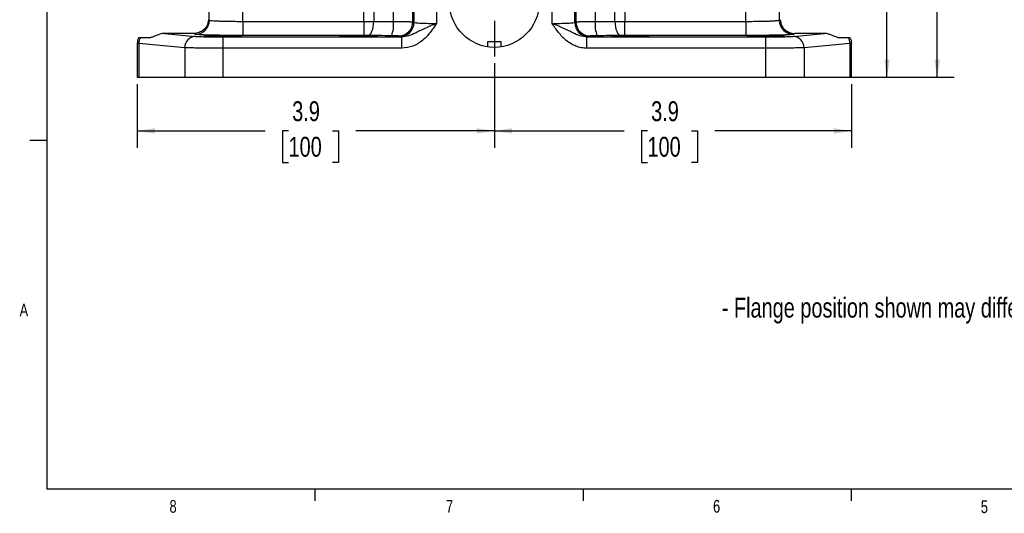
# Model space of a CAD drawing. Header units: inches. Extents: x 0.4 to 16.6, y 0.2 to 10.8.
# Tile 1 of 17: x 0.4 to 7.7, y 0.2 to 3.8. Entities that reach past the tile are written whole.
import ezdxf

# ---------------------------------------------------------------- set-up
doc = ezdxf.new("R2010")
doc.units = ezdxf.units.IN
doc.header["$MEASUREMENT"] = 0
doc.layers.add('BORDER', color=7, linetype='Continuous', lineweight=25)
doc.layers.add('SLD-0', color=7, linetype='Continuous', lineweight=25)
doc.styles.add('SLDTEXTSTYLE0', font='TXT', dxfattribs={"width": 0.75})
doc.dimstyles.new('SLDDIMSTYLE0', dxfattribs={"dimtxt": 0.145833, "dimasz": 0.13, "dimexe": 0, "dimexo": 0.0625, "dimgap": 0.036458, "dimtad": 0, "dimtih": 1, "dimtoh": 1, "dimdec": 1, "dimlfac": 1.5, "dimrnd": 1e-09, "dimzin": 12, "dimdsep": 46, "dimtxsty": 'SLDTEXTSTYLE0', "dimsah": 1, "dimcen": 0.09, "dimadec": 0, "dimazin": 3, "dimtfac": 1, "dimtdec": 1, "dimtofl": 0, "dimtmove": 0, "dimatfit": 3, "dimfxl": 0, "dimfrac": 2, "dimtolj": 1, "dimtzin": 12, "dimarcsym": 0})

# ---------------------------------------------------------------- blocks, each defined once
blk = doc.blocks.new('_D_4')
at = {"layer": 'SLD-0', "color": 7}
for p, q in [((3.3383, 8.3701), (7.2898, 8.3701)), ((7.1648, 8.3701), (7.1648, 6.0963)), ((7.0031, 5.8351), (6.9588, 5.8351)), ((6.9588, 5.8351), (6.9588, 5.6033)), ((7.3264, 5.8351), (7.3708, 5.8351)), ((7.3708, 5.8351), (7.3708, 5.6033)), ((6.9588, 5.6033), (7.0031, 5.6033)), ((7.1648, 3.4195), (7.1648, 5.5738)), ((7.3708, 5.6033), (7.3264, 5.6033)), ((6.2365, 3.4195), (7.2898, 3.4195))]:
    blk.add_line(p, q, dxfattribs=at)
for points in [[(7.1648, 8.3701), (7.1448, 8.2401), (7.1848, 8.2401)], [(7.1648, 3.4195), (7.1848, 3.5495), (7.1448, 3.5495)]]:
    blk.add_solid(points, dxfattribs=at)
at = {"layer": 'SLD-0', "color": 7, "char_height": 0.14583, "attachment_point": 1, "style": 'SLDTEXTSTYLE0'}
for s, insert in [('7.4', (7.0301, 6.0526)), ('189', (7.0031, 5.7913))]:
    blk.add_mtext(s, dxfattribs=dict(at, insert=insert))
blk = doc.blocks.new('_D_5')
at = {"layer": 'SLD-0', "color": 7}
for p, q in [((4.5281, 6.314), (6.921, 6.314)), ((6.796, 6.314), (6.796, 5.181)), ((6.6344, 4.9198), (6.59, 4.9198)), ((6.59, 4.9198), (6.59, 4.688)), ((6.9577, 4.9198), (7.002, 4.9198)), ((7.002, 4.9198), (7.002, 4.688)), ((6.59, 4.688), (6.6344, 4.688)), ((6.796, 3.4195), (6.796, 4.6585)), ((7.002, 4.688), (6.9577, 4.688)), ((6.2365, 3.4195), (6.921, 3.4195))]:
    blk.add_line(p, q, dxfattribs=at)
for points in [[(6.796, 6.314), (6.776, 6.184), (6.816, 6.184)], [(6.796, 3.4195), (6.816, 3.5495), (6.776, 3.5495)]]:
    blk.add_solid(points, dxfattribs=at)
at = {"layer": 'SLD-0', "color": 7, "char_height": 0.14583, "attachment_point": 1, "style": 'SLDTEXTSTYLE0'}
for s, insert in [('4.3', (6.6614, 5.1373)), ('110', (6.6344, 4.876))]:
    blk.add_mtext(s, dxfattribs=dict(at, insert=insert))
blk = doc.blocks.new('_D_6')
at = {"layer": 'SLD-0', "color": 7}
for p, q in [((3.9123, 3.5225), (3.9123, 2.9005)), ((6.5347, 3.3695), (6.5347, 2.9005)), ((3.9123, 3.0255), (4.8649, 3.0255)), ((5.0369, 3.0255), (4.9926, 3.0255)), ((4.9926, 3.0255), (4.9926, 2.7938)), ((5.3602, 3.0255), (5.4045, 3.0255)), ((5.4045, 3.0255), (5.4045, 2.7938)), ((6.5347, 3.0255), (5.5322, 3.0255)), ((4.9926, 2.7938), (5.0369, 2.7938)), ((5.4045, 2.7938), (5.3602, 2.7938))]:
    blk.add_line(p, q, dxfattribs=at)
for points in [[(3.9123, 3.0255), (4.0423, 3.0055), (4.0423, 3.0455)], [(6.5347, 3.0255), (6.4047, 3.0455), (6.4047, 3.0055)]]:
    blk.add_solid(points, dxfattribs=at)
at = {"layer": 'SLD-0', "color": 7, "char_height": 0.14583, "attachment_point": 1, "style": 'SLDTEXTSTYLE0'}
for s, insert in [('3.9', (5.0639, 3.2431)), ('100', (5.0369, 2.9818))]:
    blk.add_mtext(s, dxfattribs=dict(at, insert=insert))
blk = doc.blocks.new('_D_7')
at = {"layer": 'SLD-0', "color": 7}
for p, q in [((3.9123, 3.5225), (3.9123, 2.9005)), ((1.2899, 3.3695), (1.2899, 2.9005)), ((1.2899, 3.0255), (2.2287, 3.0255)), ((2.4008, 3.0255), (2.3564, 3.0255)), ((2.3564, 3.0255), (2.3564, 2.7938)), ((2.724, 3.0255), (2.7684, 3.0255)), ((2.7684, 3.0255), (2.7684, 2.7938)), ((3.9123, 3.0255), (2.8961, 3.0255)), ((2.3564, 2.7938), (2.4008, 2.7938)), ((2.7684, 2.7938), (2.724, 2.7938))]:
    blk.add_line(p, q, dxfattribs=at)
for points in [[(1.2899, 3.0255), (1.4199, 3.0055), (1.4199, 3.0455)], [(3.9123, 3.0255), (3.7823, 3.0455), (3.7823, 3.0055)]]:
    blk.add_solid(points, dxfattribs=at)
at = {"layer": 'SLD-0', "color": 7, "char_height": 0.14583, "attachment_point": 1, "style": 'SLDTEXTSTYLE0'}
for s, insert in [('3.9', (2.4278, 3.2431)), ('100', (2.4008, 2.9818))]:
    blk.add_mtext(s, dxfattribs=dict(at, insert=insert))
blk = doc.blocks.new('SW_CENTERMARKSYMBOL_1')
at = {"layer": 'SLD-0', "color": 0}
for p, q in [((0, 0.1333), (0, 0.3949)), ((-0.1333, 0), (-0.3949, 0)), ((0, 0), (-0.0667, 0)), ((0, 0), (0, 0.0667)), ((0, 0), (0, -0.0667)), ((0, 0), (0.0667, 0)), ((0.1333, 0), (0.3949, 0)), ((0, -0.1333), (0, -0.3949))]:
    blk.add_line(p, q, dxfattribs=at)

msp = doc.modelspace()

# ---------------------------------------------------------------- linework, layer by layer
at = {"color": 7, "linetype": 'Continuous', "lineweight": 25}
for p, q in [((1.8191, 3.8393), (1.8191, 4.5292)), ((4.7975, 3.8304), (4.7975, 4.5351)), ((4.8701, 4.5351), (4.8701, 3.8305)), ((5.7591, 3.8305), (5.7591, 4.5322)), ((6.0056, 3.8393), (6.0056, 4.5322)), ((2.9545, 3.8305), (2.9545, 4.2022)), ((3.0271, 4.2022), (3.0271, 3.8304)), ((3.1715, 3.829), (3.1715, 3.9675)), ((3.3134, 3.8274), (3.3134, 3.9675)), ((3.322, 3.9675), (3.322, 3.8223)), ((3.4885, 3.9675), (3.4885, 3.8155)), ((4.3361, 3.8155), (4.3361, 3.9675)), ((4.5026, 3.8223), (4.5026, 3.9675)), ((4.5112, 3.9675), (4.5112, 3.8274)), ((4.6532, 3.9675), (4.6532, 3.829)), ((1.8132, 3.8428), (1.8191, 3.8393)), ((6.0056, 3.8393), (6.0114, 3.8428)), ((2.0655, 3.8305), (2.0655, 3.7266)), ((2.0655, 3.8305), (2.9545, 3.8305)), ((2.9545, 3.8305), (2.9545, 3.7266)), ((3.3134, 3.8274), (3.322, 3.8223)), ((4.5026, 3.8223), (4.5112, 3.8274)), ((4.8701, 3.7266), (4.8701, 3.8305)), ((4.8701, 3.8305), (5.7591, 3.8305)), ((5.7591, 3.8305), (5.7591, 3.7266)), ((1.3133, 3.7128), (1.3899, 3.7128)), ((1.4906, 3.7417), (1.7184, 3.7203)), ((1.7047, 3.7417), (1.4906, 3.7417)), ((1.7152, 3.7354), (1.7047, 3.7417)), ((1.9206, 3.633), (1.9206, 3.7163)), ((1.9206, 3.7163), (3.2326, 3.7163)), ((2.9545, 3.7266), (2.0655, 3.7266)), ((3.2181, 3.7183), (3.2095, 3.7235)), ((3.2326, 3.7163), (3.2181, 3.7183)), ((3.2326, 3.633), (3.2326, 3.7163)), ((4.6065, 3.7183), (4.592, 3.7163)), ((4.592, 3.633), (4.592, 3.7163)), ((4.592, 3.7163), (5.904, 3.7163)), ((4.6151, 3.7235), (4.6065, 3.7183)), ((5.7591, 3.7266), (4.8701, 3.7266)), ((5.904, 3.7163), (5.904, 3.633)), ((6.1062, 3.7203), (6.334, 3.7417)), ((6.1199, 3.7417), (6.1095, 3.7354)), ((6.334, 3.7417), (6.1199, 3.7417)), ((6.4347, 3.7128), (6.5113, 3.7128)), ((1.2899, 3.6703), (1.2899, 3.4195)), ((1.3008, 3.6686), (1.2899, 3.6701)), ((1.6381, 3.637), (1.3008, 3.6686)), ((1.3008, 3.6686), (1.3008, 3.4195)), ((1.6381, 3.637), (1.6381, 3.4195)), ((1.9206, 3.4195), (1.9206, 3.633)), ((3.2326, 3.633), (1.9206, 3.633)), ((3.8613, 3.6812), (3.8613, 3.6432)), ((3.9386, 3.6812), (3.8613, 3.6812)), ((3.9633, 3.6812), (3.9386, 3.6812)), ((3.9633, 3.6432), (3.9633, 3.6812)), ((5.904, 3.633), (4.592, 3.633)), ((5.904, 3.633), (5.904, 3.4195)), ((6.5238, 3.6686), (6.1865, 3.637)), ((6.1865, 3.637), (6.1865, 3.4195)), ((6.5347, 3.6701), (6.5238, 3.6686)), ((6.5238, 3.6686), (6.5238, 3.4195)), ((6.5347, 3.4195), (6.5347, 3.6703)), ((1.2899, 3.4195), (1.3008, 3.4195)), ((1.3008, 3.4195), (1.6381, 3.4195)), ((1.6381, 3.4195), (1.9206, 3.4195)), ((1.9206, 3.4195), (5.904, 3.4195)), ((5.904, 3.4195), (6.1865, 3.4195)), ((6.1865, 3.4195), (6.5238, 3.4195)), ((6.5238, 3.4195), (6.5347, 3.4195))]:
    msp.add_line(p, q, dxfattribs=at)
at = {"color": 8, "linetype": 'Continuous', "lineweight": 25}
msp.add_line((2.0655, 3.8305), (2.0655, 4.4959), dxfattribs=at)
at = {"color": 7, "linetype": 'Continuous', "lineweight": 25, "flags": 128}
for points in [[(2.9818, 3.7264), (2.9905, 3.7288), (2.9989, 3.735), (3.0067, 3.7448), (3.0135, 3.7577), (3.0191, 3.7734), (3.0234, 3.7912), (3.0261, 3.8104), (3.0271, 3.8304)], [(4.7975, 3.8304), (4.7985, 3.8104), (4.8012, 3.7912), (4.8055, 3.7734), (4.8111, 3.7577), (4.818, 3.7448), (4.8257, 3.735), (4.8341, 3.7288), (4.8428, 3.7264)]]:
    msp.add_lwpolyline(points, dxfattribs=at)
at = {"color": 7, "linetype": 'Continuous', "lineweight": 25}
msp.add_circle((3.9123, 3.9675), 0.3283, dxfattribs=at)
for centre, radius, start, end in [((1.715, 3.8394), 0.1041, 270.09405, 359.94087), ((6.1096, 3.8394), 0.1041, 180.05913, 269.90595), ((2.9724, 3.8052), 0.2005, 336.42763, 6.81281), ((3.2094, 3.8275), 0.1041, 270.09405, 359.94087), ((3.2179, 3.8224), 0.1041, 270.09405, 359.94087), ((4.6067, 3.8224), 0.1041, 180.05913, 269.90595), ((4.6153, 3.8275), 0.1041, 180.05913, 269.90595), ((4.8522, 3.8052), 0.2005, 173.18719, 203.57237), ((1.3869, 3.6681), 0.0861, 148.71865, 179.65126), ((1.7206, 3.6378), 0.0825, 91.55936, 180.57641), ((6.104, 3.6378), 0.0825, 359.42359, 88.44064), ((6.4378, 3.6681), 0.0861, 0.34874, 31.28135)]:
    msp.add_arc(centre, radius, start, end, dxfattribs=at)
for centre in [(1.9176, 3.7215), (2.9149, 3.7215), (4.9097, 3.7215), (5.9071, 3.7215)]:
    msp.add_ellipse(centre, major_axis=(0.1406, 0), ratio=0.026186, dxfattribs=at)
for points, knots in [([(1.8132, 3.8428), (1.8107, 3.8279), (1.8055, 3.797), (1.7788, 3.7669), (1.7507, 3.7503), (1.7259, 3.7428), (1.7114, 3.742), (1.7047, 3.7417)], [0, 0, 0, 0, 0.2715833, 0.5627749, 0.7792499, 0.8970147, 1, 1, 1, 1]), ([(1.8191, 3.8393), (1.8197, 3.839), (1.821, 3.8384), (1.826, 3.8375), (1.8322, 3.8367), (1.8432, 3.8357), (1.8623, 3.8344), (1.8944, 3.833), (1.9322, 3.8319), (1.9749, 3.8311), (2.0198, 3.8306), (2.0504, 3.8306), (2.0655, 3.8305)], [0, 0, 0, 0, 0.072183, 0.136385, 0.192606, 0.240842, 0.376678, 0.500231, 0.630011, 0.756563, 0.879891, 1, 1, 1, 1]), ([(5.7591, 3.8305), (5.7742, 3.8306), (5.8048, 3.8306), (5.8497, 3.8311), (5.8924, 3.8319), (5.9239, 3.8328), (5.9459, 3.8337), (5.9606, 3.8344), (5.9741, 3.8352), (5.9876, 3.8362), (6.0007, 3.8376), (6.0038, 3.8387), (6.0056, 3.8393)], [0, 0, 0, 0, 0.120101, 0.243422, 0.369967, 0.499742, 0.56004, 0.623422, 0.689888, 0.759437, 0.863803, 1, 1, 1, 1]), ([(6.0114, 3.8428), (6.0139, 3.8279), (6.0191, 3.797), (6.0458, 3.7669), (6.0739, 3.7503), (6.0988, 3.7428), (6.1132, 3.742), (6.1199, 3.7417)], [0, 0, 0, 0, 0.2715833, 0.5627749, 0.7792499, 0.8970147, 1, 1, 1, 1]), ([(2.9545, 3.8305), (2.967, 3.8305), (2.9921, 3.8305), (3.0154, 3.8304), (3.0271, 3.8304)], [0, 0, 0, 0, 0.495691, 1, 1, 1, 1]), ([(3.0271, 3.8304), (3.0505, 3.8301), (3.097, 3.8294), (3.1468, 3.8291), (3.1715, 3.829)], [0, 0, 0, 0, 0.503909, 1, 1, 1, 1]), ([(3.1715, 3.829), (3.1896, 3.8289), (3.2269, 3.8288), (3.2705, 3.8285), (3.304, 3.828), (3.31, 3.8276), (3.3134, 3.8274)], [0, 0, 0, 0, 0.242333, 0.500064, 0.714993, 1, 1, 1, 1]), ([(3.4885, 3.8155), (3.4735, 3.8093), (3.4443, 3.7972), (3.3931, 3.7746), (3.3419, 3.7491), (3.2875, 3.7223), (3.2499, 3.7182), (3.2326, 3.7163)], [0, 0, 0, 0, 0.168787, 0.327381, 0.597476, 0.815108, 1, 1, 1, 1]), ([(3.4885, 3.8155), (3.4782, 3.8001), (3.4577, 3.7696), (3.4237, 3.7267), (3.3876, 3.6916), (3.3503, 3.6655), (3.301, 3.6406), (3.2601, 3.636), (3.2326, 3.633)], [0, 0, 0, 0, 0.169833, 0.335259, 0.499965, 0.627921, 0.750683, 1, 1, 1, 1]), ([(3.322, 3.8223), (3.3251, 3.8214), (3.3315, 3.8196), (3.3704, 3.8173), (3.4254, 3.8158), (3.4678, 3.8156), (3.4885, 3.8155)], [0, 0, 0, 0, 0.240763, 0.500141, 0.756468, 1, 1, 1, 1]), ([(4.3361, 3.8155), (4.3568, 3.8156), (4.3992, 3.8158), (4.4543, 3.8173), (4.4931, 3.8196), (4.4995, 3.8214), (4.5026, 3.8223)], [0, 0, 0, 0, 0.24353, 0.499859, 0.759237, 1, 1, 1, 1]), ([(4.592, 3.7163), (4.5747, 3.7182), (4.5371, 3.7223), (4.4827, 3.7491), (4.4315, 3.7746), (4.3803, 3.7972), (4.3511, 3.8093), (4.3361, 3.8155)], [0, 0, 0, 0, 0.184892, 0.402524, 0.672619, 0.831213, 1, 1, 1, 1]), ([(4.592, 3.633), (4.5783, 3.6338), (4.5508, 3.6353), (4.5115, 3.6473), (4.4744, 3.6654), (4.4406, 3.6891), (4.4103, 3.7172), (4.3834, 3.7483), (4.359, 3.7813), (4.3437, 3.8041), (4.3361, 3.8155)], [0, 0, 0, 0, 0.124927, 0.250101, 0.372676, 0.500524, 0.625073, 0.749501, 0.874662, 1, 1, 1, 1]), ([(4.5112, 3.8274), (4.5146, 3.8276), (4.5207, 3.828), (4.5541, 3.8285), (4.5977, 3.8288), (4.6351, 3.8289), (4.6532, 3.829)], [0, 0, 0, 0, 0.285011, 0.499936, 0.757669, 1, 1, 1, 1]), ([(4.6532, 3.829), (4.6779, 3.8291), (4.7277, 3.8294), (4.7741, 3.8301), (4.7975, 3.8304)], [0, 0, 0, 0, 0.4960907, 1, 1, 1, 1]), ([(4.7975, 3.8304), (4.8092, 3.8304), (4.8325, 3.8305), (4.8577, 3.8305), (4.8701, 3.8305)], [0, 0, 0, 0, 0.5043089, 1, 1, 1, 1]), ([(1.3017, 3.7128), (1.2982, 3.7058), (1.2914, 3.6924), (1.2904, 3.6773), (1.2899, 3.6701)], [0, 0, 0, 0, 0.5178694, 1, 1, 1, 1]), ([(1.3017, 3.7128), (1.302, 3.7128), (1.3026, 3.7128), (1.3064, 3.7128), (1.311, 3.7128), (1.3133, 3.7128)], [0, 0, 0, 0, 0.311383, 0.654131, 1, 1, 1, 1]), ([(1.4906, 3.7417), (1.4847, 3.7413), (1.4705, 3.7405), (1.447, 3.7338), (1.4191, 3.722), (1.4009, 3.7137), (1.3922, 3.713), (1.3899, 3.7128)], [0, 0, 0, 0, 0.107204, 0.253374, 0.487238, 0.867556, 1, 1, 1, 1]), ([(2.0655, 3.7266), (2.0446, 3.7266), (2.0017, 3.7267), (1.938, 3.7272), (1.8766, 3.728), (1.8214, 3.7291), (1.7758, 3.7305), (1.7425, 3.7321), (1.7213, 3.7337), (1.7172, 3.7348), (1.7152, 3.7354)], [0, 0, 0, 0, 0.116964, 0.240541, 0.368958, 0.499946, 0.630943, 0.759385, 0.882997, 1, 1, 1, 1]), ([(1.7184, 3.7203), (1.7263, 3.7198), (1.7426, 3.7187), (1.7916, 3.7173), (1.853, 3.7165), (1.8985, 3.7164), (1.9206, 3.7163)], [0, 0, 0, 0, 0.243335, 0.500047, 0.756732, 1, 1, 1, 1]), ([(2.9818, 3.7264), (2.9774, 3.7265), (2.9687, 3.7266), (2.9592, 3.7266), (2.9545, 3.7266)], [0, 0, 0, 0, 0.5000085, 1, 1, 1, 1]), ([(3.1561, 3.725), (3.1261, 3.7252), (3.0659, 3.7255), (3.0098, 3.7261), (2.9818, 3.7264)], [0, 0, 0, 0, 0.499993, 1, 1, 1, 1]), ([(3.2095, 3.7235), (3.2085, 3.7236), (3.2065, 3.724), (3.1944, 3.7245), (3.177, 3.7249), (3.163, 3.725), (3.1561, 3.725)], [0, 0, 0, 0, 0.242453, 0.500051, 0.757619, 1, 1, 1, 1]), ([(4.6685, 3.725), (4.6617, 3.725), (4.6476, 3.7249), (4.6303, 3.7245), (4.6181, 3.724), (4.6161, 3.7236), (4.6151, 3.7235)], [0, 0, 0, 0, 0.242381, 0.499949, 0.757547, 1, 1, 1, 1]), ([(4.8428, 3.7264), (4.8148, 3.7261), (4.7587, 3.7255), (4.6986, 3.7252), (4.6685, 3.725)], [0, 0, 0, 0, 0.500007, 1, 1, 1, 1]), ([(4.8701, 3.7266), (4.8654, 3.7266), (4.8559, 3.7266), (4.8472, 3.7265), (4.8428, 3.7264)], [0, 0, 0, 0, 0.499992, 1, 1, 1, 1]), ([(6.1095, 3.7354), (6.1075, 3.7348), (6.1034, 3.7337), (6.0821, 3.7321), (6.0488, 3.7305), (6.0032, 3.7291), (5.9481, 3.728), (5.8867, 3.7272), (5.8229, 3.7267), (5.78, 3.7266), (5.7591, 3.7266)], [0, 0, 0, 0, 0.117003, 0.240615, 0.369057, 0.500054, 0.631042, 0.759459, 0.883036, 1, 1, 1, 1]), ([(5.904, 3.7163), (5.9261, 3.7164), (5.9716, 3.7165), (6.033, 3.7173), (6.0821, 3.7187), (6.0983, 3.7198), (6.1062, 3.7203)], [0, 0, 0, 0, 0.243268, 0.499953, 0.756665, 1, 1, 1, 1]), ([(6.4347, 3.7128), (6.4264, 3.7147), (6.4138, 3.7176), (6.3858, 3.7307), (6.3634, 3.7382), (6.3458, 3.7413), (6.3367, 3.7416), (6.334, 3.7417)], [0, 0, 0, 0, 0.4409351, 0.6678825, 0.8380592, 0.9505585, 1, 1, 1, 1]), ([(6.5113, 3.7128), (6.5134, 3.7128), (6.5178, 3.7128), (6.5218, 3.7128), (6.5226, 3.7128), (6.5229, 3.7128)], [0, 0, 0, 0, 0.311383, 0.654131, 1, 1, 1, 1]), ([(6.5229, 3.7128), (6.5264, 3.7058), (6.5332, 3.6924), (6.5342, 3.6773), (6.5347, 3.6701)], [0, 0, 0, 0, 0.517869, 1, 1, 1, 1]), ([(1.9206, 3.633), (1.8894, 3.633), (1.8475, 3.6331), (1.7987, 3.6335), (1.77, 3.6338), (1.7404, 3.6341), (1.7102, 3.6346), (1.6807, 3.6353), (1.6548, 3.6361), (1.6438, 3.6367), (1.6381, 3.637)], [0, 0, 0, 0, 0.244787, 0.32873, 0.413692, 0.499674, 0.609749, 0.729832, 0.859917, 1, 1, 1, 1]), ([(6.1865, 3.637), (6.1808, 3.6367), (6.1699, 3.6361), (6.1465, 3.6354), (6.1237, 3.6348), (6.1031, 3.6344), (6.0761, 3.634), (6.0409, 3.6336), (5.9824, 3.6331), (5.9352, 3.6331), (5.904, 3.633)], [0, 0, 0, 0, 0.1400871, 0.2701774, 0.3513947, 0.428158, 0.5004667, 0.6289787, 0.7552008, 1, 1, 1, 1])]:
    msp.add_open_spline(points, degree=3, knots=knots, dxfattribs=at)
at = {"layer": 'BORDER'}
for p, q in [((0.6263, 10.6421), (0.6263, 0.3921)), ((0.6263, 2.9546), (0.5013, 2.9546)), ((16.3763, 0.3921), (0.6263, 0.3921)), ((2.5948, 0.3921), (2.5948, 0.3073)), ((4.5635, 0.3921), (4.5635, 0.3073)), ((6.5323, 0.3921), (6.5323, 0.3073))]:
    msp.add_line(p, q, dxfattribs=at)

# ---------------------------------------------------------------- block references
at = {"layer": 'SLD-0', "color": 7}
msp.add_blockref('SW_CENTERMARKSYMBOL_1', (3.9123, 3.9675), dxfattribs=at)

# ---------------------------------------------------------------- texts
at = {"color": 7, "linetype": 'Continuous', "lineweight": 0, "char_height": 0.0937, "attachment_point": 1, "style": 'SLDTEXTSTYLE0'}
for s, insert in [('A', (0.426, 1.7559)), ('8', (1.5268, 0.313)), ('7', (3.5574, 0.3133)), ('6', (5.5188, 0.3137)), ('5', (7.4851, 0.3106))]:
    msp.add_mtext(s, dxfattribs=dict(at, insert=insert))
at = {"layer": 'SLD-0', "color": 7, "insert": (5.5825, 1.7995), "char_height": 0.145833, "attachment_point": 1, "style": 'SLDTEXTSTYLE0'}
msp.add_mtext('- Flange position shown may differ from production model.', dxfattribs=at)

# ---------------------------------------------------------------- dimensions: what is measured, and where the dimension line sits
at = {"layer": 'SLD-0', "color": 7}
for base, p1, picture, middle in [((7.1648, 3.4195), (3.2883, 8.3701), '_D_4', (7.1648, 5.8351)), ((6.796, 3.4195), (4.4781, 6.314), '_D_5', (6.796, 4.9198))]:
    dim = msp.add_linear_dim(base=base, p1=p1, p2=(6.1865, 3.4195), angle=90, dimstyle='SLDDIMSTYLE0', dxfattribs=at)
    dim.commit()
    dim.dimension.update_dxf_attribs({"geometry": picture, "text_midpoint": middle, "dimtype": 160})
for p1, picture, middle in [((1.2899, 3.4195), '_D_7', (2.5624, 3.0255)), ((6.5347, 3.4195), '_D_6', (5.1985, 3.0255))]:
    dim = msp.add_linear_dim(base=(3.9123, 3.0255), p1=p1, p2=(3.9123, 3.5725), dimstyle='SLDDIMSTYLE0', dxfattribs=at)
    dim.commit()
    dim.dimension.update_dxf_attribs({"geometry": picture, "text_midpoint": middle, "dimtype": 160})

doc.saveas('drawing.dxf')
